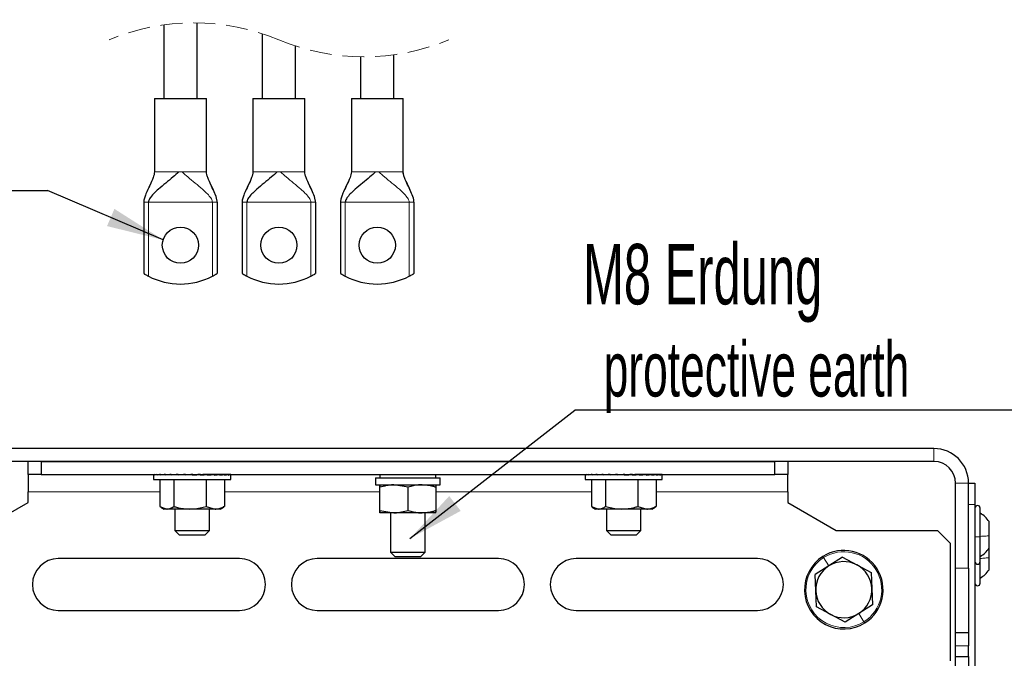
# Model space of a CAD drawing. Header units: millimetres. Extents: x 5 to 418, y 2 to 292.
# Tile 3 of 29: x 67 to 124, y 52 to 89. Entities that reach past the tile are written whole.
import ezdxf

# ---------------------------------------------------------------- set-up
doc = ezdxf.new("R2010")
doc.units = ezdxf.units.MM
doc.linetypes.add('HIDDEN', pattern=[1.905, 1.27, -0.635])
doc.layers.add('SLD-0', color=7, linetype='Continuous')
doc.styles.add('SLDTEXTSTYLE0', font='TXT', dxfattribs={"width": 0.605})
doc.dimstyles.new('SLDDIMSTYLE2', dxfattribs={"dimtxt": 0.18, "dimasz": 3.302, "dimexe": 0, "dimexo": 0.0625, "dimgap": 0, "dimtad": 0, "dimtih": 1, "dimtoh": 1, "dimdec": 0, "dimrnd": 1e-09, "dimzin": 0, "dimdsep": 46, "dimtxsty": 'Standard', "dimsah": 1, "dimcen": 0.09, "dimadec": 0, "dimazin": 0, "dimtfac": 3.302, "dimtdec": 0, "dimtofl": 0, "dimtmove": 0, "dimatfit": 3, "dimfxl": 1, "dimfrac": 2, "dimtolj": 1, "dimtzin": 0, "dimarcsym": 0})

# ---------------------------------------------------------------- blocks, each defined once
blk = doc.blocks.new('SW_NOTE_0_2')
at = {"layer": 'SLD-0', "color": 0}
blk.add_line((-15.88, 0), (0, 0), dxfattribs=at)
at = {"layer": 'SLD-0', "color": 0, "attachment_point": 1, "style": 'SLDTEXTSTYLE0'}
for s, insert, char_height in [('Für M8', (-16.324, 9.729), 3.5), ('for M8', (-15.133, 4.064), 3.175)]:
    blk.add_mtext(s, dxfattribs=dict(at, insert=insert, char_height=char_height))
blk = doc.blocks.new('SW_NOTE_0_6')
at = {"layer": 'SLD-0', "color": 0}
blk.add_line((30.219, 0), (0, 0), dxfattribs=at)
at = {"layer": 'SLD-0', "color": 0, "attachment_point": 1, "style": 'SLDTEXTSTYLE0'}
for s, insert, char_height in [('M8 Erdung', (0.49, 9.628), 3.5), ('protective earth', (1.681, 3.963), 3.175)]:
    blk.add_mtext(s, dxfattribs=dict(at, insert=insert, char_height=char_height))

msp = doc.modelspace()

# ---------------------------------------------------------------- linework, layer by layer
at = {"color": 7, "linetype": 'Continuous', "lineweight": 25}
for p, q in [((76.906, 84.0509), (76.906, 88.429)), ((74.981, 88.3109), (74.981, 84.0509)), ((80.681, 87.803), (80.681, 84.0509)), ((82.606, 84.0509), (82.606, 87.0901)), ((86.381, 86.4641), (86.381, 84.0509)), ((88.306, 84.0509), (88.306, 86.5822)), ((74.4435, 84.0509), (74.4435, 79.8009)), ((74.4435, 84.0509), (77.4435, 84.0509)), ((77.4435, 79.8009), (77.4435, 84.0509)), ((80.1435, 84.0509), (80.1435, 79.8009)), ((80.1435, 84.0509), (83.1435, 84.0509)), ((83.1435, 79.8009), (83.1435, 84.0509)), ((85.8435, 84.0509), (85.8435, 79.8009)), ((85.8435, 84.0509), (88.8435, 84.0509)), ((88.8435, 79.8009), (88.8435, 84.0509)), ((73.8185, 78.0509), (73.8185, 73.9121)), ((78.0685, 78.0509), (78.0685, 73.9121)), ((79.5185, 78.0509), (79.5185, 73.9121)), ((83.7685, 78.0509), (83.7685, 73.9121)), ((85.2185, 78.0509), (85.2185, 73.9121)), ((89.4685, 78.0509), (89.4685, 73.9121)), ((119.5935, 63.7719), (58.6435, 63.7719)), ((119.5935, 63.0219), (58.6435, 63.0219)), ((67.1185, 62.2719), (67.1185, 63.0219)), ((67.8685, 63.0219), (67.8685, 62.2719)), ((67.8685, 63.0219), (110.3685, 63.0219)), ((110.3685, 62.2719), (110.3685, 63.0219)), ((111.1185, 63.0219), (111.1185, 62.2719)), ((67.8685, 62.2719), (67.1185, 62.2719)), ((67.1185, 62.2719), (67.1185, 61.2719)), ((67.8685, 62.2719), (110.3685, 62.2719)), ((74.381, 62.2663), (74.381, 61.9694)), ((74.3815, 62.2694), (74.3815, 62.2394)), ((74.3815, 62.2694), (74.4323, 62.2691)), ((74.4156, 62.2694), (74.4156, 62.2692)), ((74.4156, 62.2694), (74.433, 62.2693)), ((74.4333, 62.2694), (74.4333, 62.2394)), ((74.4333, 62.2694), (74.5639, 62.2685)), ((74.5343, 62.2694), (74.5343, 62.2687)), ((74.5343, 62.2694), (74.5677, 62.2692)), ((74.5692, 62.2694), (74.5692, 62.2394)), ((74.5692, 62.2694), (74.7714, 62.2679)), ((74.7332, 62.2694), (74.7332, 62.2682)), ((74.7332, 62.2694), (74.7806, 62.269)), ((74.7838, 62.2694), (74.7838, 62.2394)), ((74.7838, 62.2694), (75.0463, 62.2673)), ((75.0045, 62.2694), (75.0045, 62.2676)), ((75.0045, 62.2694), (75.047, 62.269)), ((75.047, 62.2694), (75.047, 62.2673)), ((75.047, 62.2694), (76.4963, 62.2694)), ((75.0689, 62.2694), (75.0689, 62.2394)), ((75.0689, 62.2694), (75.3769, 62.2664)), ((75.4135, 62.2694), (75.4135, 62.2394)), ((75.4135, 62.2694), (75.7479, 62.2652)), ((75.6185, 62.2719), (75.6185, 62.2694)), ((75.8045, 62.2694), (75.8045, 62.2394)), ((75.8045, 62.2694), (76.0468, 62.2649)), ((76.0468, 62.2649), (76.0468, 62.2568)), ((76.2267, 62.2694), (76.2267, 62.2394)), ((76.2267, 62.2694), (76.3433, 62.2649)), ((76.3433, 62.2649), (76.3433, 62.2474)), ((76.4963, 62.2694), (78.19, 62.2694)), ((76.664, 62.2694), (76.664, 62.2394)), ((77.0996, 62.2694), (76.9564, 62.2649)), ((77.0996, 62.2694), (77.0996, 62.2394)), ((77.5166, 62.2694), (77.2493, 62.2649)), ((77.5166, 62.2694), (77.5166, 62.2394)), ((77.8992, 62.2694), (77.518, 62.2649)), ((77.6185, 62.2694), (77.6185, 62.2719)), ((77.8992, 62.2694), (77.8992, 62.2394)), ((78.2325, 62.2694), (77.8992, 62.2663)), ((78.19, 62.269), (78.19, 62.2694)), ((78.2325, 62.2694), (78.2325, 62.2394)), ((78.5038, 62.2694), (78.2325, 62.2672)), ((78.4532, 62.2694), (78.2325, 62.2676)), ((78.5038, 62.2694), (78.5038, 62.2394)), ((78.7027, 62.2694), (78.5038, 62.268)), ((78.6678, 62.2694), (78.5038, 62.2682)), ((78.7027, 62.2694), (78.7027, 62.2394)), ((78.8214, 62.2694), (78.7027, 62.2686)), ((78.8037, 62.2694), (78.7027, 62.2687)), ((78.8214, 62.2694), (78.8214, 62.2394)), ((78.8555, 62.2694), (78.8214, 62.2692)), ((78.856, 61.9694), (78.856, 62.2663)), ((87.4935, 62.2719), (87.4935, 62.0719)), ((90.7435, 62.0719), (90.7435, 62.2719)), ((99.381, 62.2645), (99.381, 61.9694)), ((99.3821, 62.2694), (99.3821, 62.2394)), ((99.3821, 62.2694), (99.4378, 62.269)), ((99.4112, 62.2694), (99.4112, 62.2692)), ((99.4112, 62.2694), (99.4384, 62.2692)), ((99.439, 62.2694), (99.439, 62.2394)), ((99.439, 62.2694), (99.5741, 62.2685)), ((99.525, 62.2694), (99.525, 62.2688)), ((99.525, 62.2694), (99.5774, 62.269)), ((99.5797, 62.2694), (99.5797, 62.2394)), ((99.5797, 62.2694), (99.7858, 62.2679)), ((99.7193, 62.2694), (99.7193, 62.2684)), ((99.7193, 62.2694), (99.7937, 62.2688)), ((99.7987, 62.2694), (99.7987, 62.2394)), ((99.7987, 62.2694), (100.0644, 62.2672)), ((99.9866, 62.2694), (99.9866, 62.2679)), ((99.9866, 62.2694), (100.047, 62.2688)), ((100.047, 62.2694), (100.047, 62.2674)), ((100.047, 62.2694), (103.19, 62.2694)), ((100.0877, 62.2694), (100.0877, 62.2394)), ((100.0877, 62.2694), (100.3978, 62.2664)), ((100.4354, 62.2694), (100.4354, 62.2394)), ((100.4354, 62.2694), (100.7706, 62.2652)), ((100.6185, 62.2719), (100.6185, 62.2694)), ((100.8287, 62.2694), (100.8287, 62.2394)), ((100.8287, 62.2694), (101.0638, 62.2649)), ((101.0638, 62.2649), (101.0638, 62.2562)), ((101.2523, 62.2694), (101.2523, 62.2394)), ((101.2523, 62.2694), (101.3613, 62.2649)), ((101.3613, 62.2649), (101.3613, 62.2469)), ((101.6899, 62.2694), (101.6899, 62.2394)), ((102.1249, 62.2694), (101.9741, 62.2649)), ((102.1249, 62.2694), (102.1249, 62.2394)), ((102.5403, 62.2694), (102.2659, 62.2649)), ((102.5403, 62.2694), (102.5403, 62.2394)), ((102.9203, 62.2694), (102.5403, 62.265)), ((102.6185, 62.2694), (102.6185, 62.2719)), ((102.9203, 62.2694), (102.9203, 62.2394)), ((103.2504, 62.2694), (102.9203, 62.2664)), ((103.19, 62.2688), (103.19, 62.2694)), ((103.2504, 62.2694), (103.2504, 62.2394)), ((103.5176, 62.2694), (103.2504, 62.2673)), ((103.4383, 62.2694), (103.2504, 62.2679)), ((103.5176, 62.2694), (103.5176, 62.2394)), ((103.712, 62.2694), (103.5176, 62.268)), ((103.6573, 62.2694), (103.5176, 62.2684)), ((103.712, 62.2694), (103.712, 62.2394)), ((103.8258, 62.2694), (103.712, 62.2686)), ((103.7979, 62.2694), (103.712, 62.2688)), ((103.8258, 62.2694), (103.8258, 62.2394)), ((103.8549, 62.2694), (103.8258, 62.2692)), ((103.856, 61.9694), (103.856, 62.2645)), ((111.1185, 62.2719), (110.3685, 62.2719)), ((111.1185, 61.2719), (111.1185, 62.2719)), ((74.381, 61.9694), (76.4445, 61.9694)), ((74.7478, 61.9694), (74.7478, 60.4145)), ((75.5568, 61.9694), (75.5568, 60.4145)), ((76.4445, 61.9694), (78.856, 61.9694)), ((77.4275, 61.9694), (77.4275, 60.4145)), ((78.4892, 61.9694), (78.4892, 60.4145)), ((87.2435, 62.0719), (87.2435, 61.6719)), ((87.2435, 62.0719), (90.9935, 62.0719)), ((87.2435, 61.6719), (90.9935, 61.6719)), ((87.4887, 61.5268), (87.4935, 61.6719)), ((89.1281, 61.5268), (88.3132, 61.6719)), ((90.9935, 61.6719), (90.9935, 62.0719)), ((99.381, 61.9694), (103.856, 61.9694)), ((99.7462, 61.9694), (99.7462, 60.4145)), ((100.5748, 61.9694), (100.5748, 60.4145)), ((102.4471, 61.9694), (102.4471, 60.4145)), ((103.4908, 61.9694), (103.4908, 60.4145)), ((120.8435, 56.8469), (120.8435, 61.7719)), ((121.5935, 61.7719), (121.9685, 61.7719)), ((121.5935, 56.8469), (121.5935, 61.7719)), ((121.9685, 61.7719), (121.9685, 60.5219)), ((67.1185, 60.6469), (67.1185, 61.2719)), ((87.4887, 60.192), (87.4887, 61.5268)), ((87.4983, 60.192), (87.4983, 61.5268)), ((89.1281, 60.192), (89.1281, 61.5268)), ((90.7483, 60.192), (90.7483, 61.5268)), ((111.1185, 61.2719), (111.1185, 60.6469)), ((64.3039, 59.0219), (67.1185, 60.6469)), ((111.1185, 60.6469), (113.9331, 59.0219)), ((121.9685, 60.5219), (121.9685, 21.7719)), ((74.7478, 60.4145), (75.1523, 60.2694)), ((74.8089, 60.376), (74.9935, 60.2694)), ((75.1523, 60.2694), (74.9935, 60.2694)), ((76.4922, 60.2694), (75.1523, 60.2694)), ((75.6185, 60.2694), (75.6185, 59.0219)), ((77.9584, 60.2694), (76.4922, 60.2694)), ((77.4275, 60.4145), (77.9584, 60.2694)), ((77.6185, 59.0219), (77.6185, 60.2694)), ((78.2435, 60.2694), (77.9584, 60.2694)), ((78.2435, 60.2694), (78.4281, 60.376)), ((78.4892, 60.4145), (78.4202, 60.3898)), ((87.4983, 60.192), (87.4935, 60.0469)), ((88.3132, 60.0469), (87.4935, 60.0469)), ((87.4983, 60.192), (88.3132, 60.0469)), ((88.1185, 60.0469), (88.1185, 57.7719)), ((89.9382, 60.0469), (88.3132, 60.0469)), ((90.7435, 60.0469), (89.9382, 60.0469)), ((90.1185, 57.7719), (90.1185, 60.0469)), ((99.7462, 60.4145), (100.1605, 60.2694)), ((99.7997, 60.3813), (99.9935, 60.2694)), ((100.1605, 60.2694), (99.9935, 60.2694)), ((101.5109, 60.2694), (100.1605, 60.2694)), ((100.6185, 60.2694), (100.6185, 59.0219)), ((102.9689, 60.2694), (101.5109, 60.2694)), ((102.4471, 60.4145), (102.9689, 60.2694)), ((102.6185, 59.0219), (102.6185, 60.2694)), ((103.2435, 60.2694), (102.9689, 60.2694)), ((103.2435, 60.2694), (103.4373, 60.3813)), ((103.4908, 60.4145), (103.4303, 60.3934)), ((122.2685, 58.666), (122.2685, 60.3219)), ((122.7935, 58.7193), (122.7935, 59.5419)), ((75.6185, 59.0219), (75.8685, 58.7719)), ((75.6185, 59.0219), (77.6185, 59.0219)), ((75.8685, 58.7719), (77.3685, 58.7719)), ((77.3685, 58.7719), (77.6185, 59.0219)), ((100.6185, 59.0219), (100.8685, 58.7719)), ((100.6185, 59.0219), (102.6185, 59.0219)), ((100.8685, 58.7719), (102.3685, 58.7719)), ((102.3685, 58.7719), (102.6185, 59.0219)), ((113.9331, 59.0219), (119.806, 59.0219)), ((120.556, 58.2719), (119.806, 59.0219)), ((120.556, 51.4719), (120.556, 58.2719)), ((122.2685, 57.2219), (122.2685, 58.666)), ((122.7935, 58.0019), (122.7935, 58.7193)), ((88.1185, 57.7719), (88.3685, 57.5219)), ((88.1185, 57.7719), (90.1185, 57.7719)), ((89.8685, 57.5219), (90.1185, 57.7719)), ((122.7935, 57.4516), (122.7935, 58.0044)), ((79.3685, 57.3969), (68.8685, 57.3969)), ((94.3685, 57.3969), (83.8685, 57.3969)), ((88.3685, 57.5219), (89.8685, 57.5219)), ((109.3685, 57.3969), (98.8685, 57.3969)), ((114.2955, 57.4719), (113.5019, 56.9715)), ((114.2955, 57.4719), (115.1256, 57.0347)), ((122.2685, 55.9719), (122.2685, 57.2219)), ((122.7935, 56.7519), (122.7935, 57.4516)), ((113.5019, 56.9715), (112.7082, 56.4712)), ((112.7447, 55.5337), (112.7082, 56.4712)), ((115.1256, 57.0347), (115.9558, 56.5976)), ((115.9558, 56.5976), (115.9923, 55.6601)), ((120.8435, 53.0969), (120.8435, 56.8469)), ((121.5935, 56.8469), (121.5935, 53.0969)), ((112.7812, 54.5962), (112.7447, 55.5337)), ((115.9923, 55.6601), (116.0288, 54.7226)), ((68.8685, 54.3969), (79.3685, 54.3969)), ((83.8685, 54.3969), (94.3685, 54.3969)), ((98.8685, 54.3969), (109.3685, 54.3969)), ((113.6114, 54.1591), (112.7812, 54.5962)), ((115.2351, 54.2223), (114.4415, 53.7219)), ((116.0288, 54.7226), (115.2351, 54.2223)), ((114.4415, 53.7219), (113.6114, 54.1591)), ((121.5935, 53.0969), (120.8435, 53.0969)), ((120.8435, 52.3469), (120.8435, 53.0969)), ((121.5935, 53.0969), (121.5935, 52.3469)), ((120.8435, 51.7219), (120.8435, 52.3469)), ((121.5935, 51.7219), (121.5935, 52.3469)), ((120.8435, 51.7219), (121.5935, 51.7219)), ((120.8435, 50.9969), (120.8435, 51.7219)), ((121.5935, 51.7219), (121.5935, 50.9719))]:
    msp.add_line(p, q, dxfattribs=at)
at = {"color": 7, "linetype": 'Continuous', "lineweight": 18}
for p, q in [((74.4435, 79.8009), (75.8493, 79.8009)), ((75.8493, 79.8009), (76.0377, 79.8009)), ((76.0377, 79.8009), (77.4435, 79.8009)), ((80.1435, 79.8009), (81.5493, 79.8009)), ((81.5493, 79.8009), (81.7377, 79.8009)), ((81.7377, 79.8009), (83.1435, 79.8009)), ((85.8435, 79.8009), (87.2493, 79.8009)), ((87.2493, 79.8009), (87.4377, 79.8009)), ((87.4377, 79.8009), (88.8435, 79.8009)), ((73.8185, 78.0509), (74.0935, 78.0509)), ((74.0935, 78.0509), (74.0935, 73.7545)), ((74.0935, 78.0509), (77.7935, 78.0509)), ((77.7935, 78.0509), (77.7935, 73.7545)), ((77.7935, 78.0509), (78.0685, 78.0509)), ((79.5185, 78.0509), (79.7935, 78.0509)), ((79.7935, 78.0509), (79.7935, 73.7545)), ((79.7935, 78.0509), (83.4935, 78.0509)), ((83.4935, 78.0509), (83.4935, 73.7545)), ((83.4935, 78.0509), (83.7685, 78.0509)), ((85.2185, 78.0509), (85.4935, 78.0509)), ((85.4935, 78.0509), (85.4935, 73.7545)), ((85.4935, 78.0509), (89.1935, 78.0509)), ((89.1935, 78.0509), (89.1935, 73.7545)), ((89.1935, 78.0509), (89.4685, 78.0509)), ((119.5935, 63.7719), (119.5935, 63.0219)), ((120.8435, 61.7719), (121.5935, 61.7719)), ((67.1185, 61.2719), (74.7478, 61.2719)), ((78.4892, 61.2719), (87.4887, 61.2719)), ((90.7483, 61.2719), (99.7462, 61.2719)), ((103.4908, 61.2719), (111.1185, 61.2719)), ((121.5935, 60.5219), (121.9685, 60.5219)), ((113.5019, 56.9715), (113.1976, 57.4541)), ((120.8435, 56.8469), (121.5935, 56.8469)), ((115.2351, 54.2223), (115.5394, 53.7398)), ((121.5935, 52.3469), (120.8435, 52.3469))]:
    msp.add_line(p, q, dxfattribs=at)
at = {"color": 7, "linetype": 'Continuous', "lineweight": 25}
for centre in [(75.9435, 75.5509), (81.6435, 75.5509), (87.3435, 75.5509)]:
    msp.add_circle(centre, 1.05, dxfattribs=at)
at = {"color": 7, "linetype": 'HIDDEN', "lineweight": 18}
for centre, start, end in [((76.7247, 75.6415), 67.38014, 112.61986), ((86.5622, 99.2515), 247.38014, 292.61986)]:
    msp.add_arc(centre, 12.7887, start, end, dxfattribs=at)
at = {"color": 7, "linetype": 'Continuous', "lineweight": 25}
for centre, radius, start, end in [((75.9435, 77.3008), 3.9999, 242.45094, 297.54906), ((81.6435, 77.3008), 3.9999, 242.45094, 297.54906), ((87.3435, 77.3008), 3.9999, 242.45094, 297.54906), ((119.5935, 61.7719), 2, 360, 90), ((119.5935, 61.7719), 1.25, 360, 90), ((122.1185, 60.3219), 0.15, 0, 180), ((114.3685, 55.5969), 2.275, 302.22991, 122.22991), ((68.8685, 55.8969), 1.5, 90, 270), ((79.3685, 55.8969), 1.5, 270, 90), ((83.8685, 55.8969), 1.5, 90, 270), ((94.3685, 55.8969), 1.5, 270, 90), ((98.8685, 55.8969), 1.5, 90, 270), ((109.3685, 55.8969), 1.5, 270, 90), ((114.3685, 55.5969), 2.275, 122.22991, 302.22991), ((114.3685, 55.5969), 1.625, 62.22991, 122.22991), ((122.1185, 57.2219), 0.15, 180, 360), ((114.3685, 55.5969), 1.625, 122.22991, 182.22991), ((114.3685, 55.5969), 1.625, 2.22991, 62.22991), ((122.1185, 55.9719), 0.15, 180, 360), ((114.3685, 55.5969), 1.625, 182.22991, 242.22991), ((114.3685, 55.5969), 1.625, 302.22991, 2.22991), ((114.3685, 55.5969), 1.625, 242.22991, 302.22991)]:
    msp.add_arc(centre, radius, start, end, dxfattribs=at)
at = {"color": 7, "linetype": 'Continuous', "lineweight": 18}
for start, end in [(302.22991, 122.22991), (122.22991, 302.22991)]:
    msp.add_arc((114.3685, 55.5969), 2.1954, start, end, dxfattribs=at)
at = {"color": 7, "linetype": 'Continuous', "lineweight": 25}
for centre, major_axis, ratio, start_param, end_param in [((76.6185, 62.2544), (2.2375, -0.012), 0.0681863, 3.1216091, 3.1419569), ((76.6185, 62.2544), (2.2375, 0.0182), 0.067911, 2.9243435, 3.120693), ((76.6185, 62.2544), (2.2375, 0.0476), 0.0650034, 2.727163, 2.9235125), ((76.6185, 62.2544), (2.2375, 0.0751), 0.0595838, 2.5301953, 2.7265448), ((76.6185, 62.2544), (2.2375, 0.0997), 0.0518737, 2.3335343, 2.5298838), ((76.6185, 62.2544), (2.2375, 0.1205), 0.0421828, 2.137226, 2.3335756), ((76.6185, 62.2544), (2.2375, 0.1365), 0.0308924, 1.9412624, 2.137612), ((76.6185, 62.2544), (2.2375, 0.1474), 0.0184384, 1.7455836, 1.9419331), ((76.6185, 62.2544), (2.2375, 0.1526), 0.005293, 1.5500875, 1.7464371), ((76.6185, 62.2544), (1.5715, 0.1067), 0.0080503, 4.7321901, 4.9285396), ((76.6185, 62.2544), (2.2375, 0.152), 0.0080503, 4.7321901, 4.9285396), ((76.6185, 62.2544), (2.2375, 0.1456), 0.0210924, 4.9277141, 5.1240636), ((76.6185, 62.2544), (1.5715, 0.1022), 0.0210924, 5.0221361, 5.1240636), ((76.6185, 62.2544), (2.2375, 0.1336), 0.0333432, 5.1234448, 5.3197943), ((76.6185, 62.2544), (2.2375, 0.1165), 0.0443362, 5.3194765, 5.515826), ((76.6185, 62.2544), (2.2375, 0.0949), 0.0536459, 5.515859, 5.7122085), ((76.6185, 62.2544), (2.2375, 0.0696), 0.060904, 5.7125891, 5.9089386), ((76.6185, 62.2544), (2.2375, 0.0416), 0.065818, 5.90961, 6.1059595), ((76.6185, 62.2544), (2.2375, 0.012), 0.0681863, 6.1068194, 6.3031689), ((101.6185, 62.2544), (2.2375, -0.0102), 0.0682439, 3.1099711, 3.1419031), ((101.6185, 62.2544), (2.2375, 0.0199), 0.0678119, 2.9127066, 3.1090561), ((101.6185, 62.2544), (2.2375, 0.0493), 0.0647517, 2.7155353, 2.9118849), ((101.6185, 62.2544), (2.2375, 0.0767), 0.0591899, 2.5185835, 2.7149331), ((101.6185, 62.2544), (2.2375, 0.1011), 0.0513535, 2.3219426, 2.5182921), ((101.6185, 62.2544), (2.2375, 0.1215), 0.041557, 2.1256555, 2.322005), ((101.6185, 62.2544), (2.2375, 0.1373), 0.0301855, 1.9297108, 2.1260603), ((101.6185, 62.2544), (2.2375, 0.1478), 0.0176772, 1.7340459, 1.9303954), ((101.6185, 62.2544), (2.2375, 0.1527), 0.0045064, 1.5385568, 1.7349063), ((101.6185, 62.2544), (1.5715, 0.1066), 0.008833, 4.7437219, 4.9400715), ((101.6185, 62.2544), (2.2375, 0.1518), 0.008833, 4.7437219, 4.9400715), ((101.6185, 62.2544), (2.2375, 0.145), 0.0218419, 4.9392549, 5.1356044), ((101.6185, 62.2544), (1.5715, 0.1019), 0.0218419, 5.0390378, 5.1356044), ((101.6185, 62.2544), (2.2375, 0.1327), 0.034031, 5.1350011, 5.3313506), ((101.6185, 62.2544), (2.2375, 0.1154), 0.0449361, 5.3310526, 5.5274021), ((101.6185, 62.2544), (2.2375, 0.0935), 0.0541343, 5.5274562, 5.7238058), ((101.6185, 62.2544), (2.2375, 0.068), 0.0612614, 5.7242055, 5.9205551), ((101.6185, 62.2544), (2.2375, 0.0399), 0.0660298, 5.9212408, 6.1175903), ((101.6185, 62.2544), (2.2375, 0.0102), 0.0682439, 6.1184574, 6.3148069)]:
    msp.add_ellipse(centre, major_axis=major_axis, ratio=ratio, start_param=start_param, end_param=end_param, dxfattribs=at)
for points, knots in [([(74.4481, 79.8009), (74.4246, 79.689), (74.3676, 79.4181), (74.1523, 79.0056), (73.9692, 78.6116), (73.8622, 78.3171), (73.8301, 78.176), (73.8201, 78.1026), (73.819, 78.0678), (73.8185, 78.0509)], [0, 0, 0, 0, 0.1828433, 0.4425309, 0.7410058, 0.881372, 0.9440846, 0.9729525, 1, 1, 1, 1]), ([(75.8493, 79.8009), (75.7391, 79.6999), (75.4942, 79.4754), (75.0862, 79.1517), (74.6441, 78.7778), (74.3165, 78.4766), (74.1549, 78.2399), (74.1053, 78.1442), (74.0972, 78.08), (74.0935, 78.0509)], [0, 0, 0, 0, 0.17874918, 0.39725065, 0.62209228, 0.87311176, 0.92309158, 0.9651597, 1, 1, 1, 1]), ([(78.0685, 78.0509), (78.0679, 78.0678), (78.0655, 78.1416), (78.0197, 78.3458), (77.8977, 78.6535), (77.7103, 79.0464), (77.5541, 79.3756), (77.459, 79.6365), (77.445, 79.7503), (77.4388, 79.8009)], [0, 0, 0, 0, 0.02703528, 0.1184947, 0.33322058, 0.55705641, 0.81665063, 0.91838914, 1, 1, 1, 1]), ([(80.1481, 79.8009), (80.1246, 79.689), (80.0676, 79.4181), (79.8523, 79.0056), (79.6692, 78.6116), (79.5622, 78.3171), (79.5301, 78.176), (79.5201, 78.1026), (79.519, 78.0678), (79.5185, 78.0509)], [0, 0, 0, 0, 0.1828433, 0.44253082, 0.74100575, 0.88137206, 0.9440846, 0.97295248, 1, 1, 1, 1]), ([(81.5493, 79.8009), (81.4391, 79.6999), (81.1942, 79.4754), (80.7862, 79.1517), (80.3441, 78.7778), (80.0165, 78.4766), (79.8549, 78.2399), (79.8053, 78.1442), (79.7972, 78.08), (79.7935, 78.0509)], [0, 0, 0, 0, 0.1787493, 0.3972508, 0.6220924, 0.8731116, 0.9230916, 0.9651597, 1, 1, 1, 1]), ([(83.7685, 78.0509), (83.7679, 78.0678), (83.7655, 78.1416), (83.7197, 78.3458), (83.5977, 78.6535), (83.4103, 79.0464), (83.2541, 79.3756), (83.159, 79.6365), (83.145, 79.7503), (83.1388, 79.8009)], [0, 0, 0, 0, 0.0270353, 0.1184947, 0.3332204, 0.5570563, 0.8166506, 0.9183891, 1, 1, 1, 1]), ([(85.8481, 79.8009), (85.8246, 79.689), (85.7676, 79.4181), (85.5523, 79.0056), (85.3692, 78.6116), (85.2622, 78.3171), (85.2301, 78.176), (85.2201, 78.1026), (85.219, 78.0678), (85.2185, 78.0509)], [0, 0, 0, 0, 0.1828433, 0.4425309, 0.7410058, 0.881372, 0.9440846, 0.9729525, 1, 1, 1, 1]), ([(87.2493, 79.8009), (87.1391, 79.6999), (86.8942, 79.4754), (86.4862, 79.1517), (86.0441, 78.7778), (85.7165, 78.4766), (85.5549, 78.2399), (85.5053, 78.1442), (85.4972, 78.08), (85.4935, 78.0509)], [0, 0, 0, 0, 0.1787493, 0.3972508, 0.6220923, 0.8731117, 0.9230917, 0.9651597, 1, 1, 1, 1]), ([(89.4685, 78.0509), (89.4679, 78.0678), (89.4655, 78.1416), (89.4197, 78.3458), (89.2977, 78.6535), (89.1103, 79.0464), (88.9541, 79.3756), (88.859, 79.6365), (88.845, 79.7503), (88.8388, 79.8009)], [0, 0, 0, 0, 0.0270353, 0.1184947, 0.3332205, 0.5570563, 0.8166506, 0.9183891, 1, 1, 1, 1]), ([(73.8185, 73.9121), (73.8204, 73.9108), (73.8282, 73.9059), (73.8447, 73.8958), (73.8713, 73.8794), (73.9214, 73.8495), (73.9962, 73.8062), (74.0598, 73.7723), (74.0935, 73.7545)], [0, 0, 0, 0, 0.02166961, 0.08729152, 0.18272408, 0.31754098, 0.63939384, 1, 1, 1, 1]), ([(77.7935, 73.7545), (77.8271, 73.7723), (77.8908, 73.8062), (77.9656, 73.8495), (78.0157, 73.8794), (78.0423, 73.8958), (78.0587, 73.9059), (78.0666, 73.9108), (78.0685, 73.9121)], [0, 0, 0, 0, 0.3606062, 0.6824591, 0.8172584, 0.9127085, 0.9783279, 1, 1, 1, 1]), ([(79.5185, 73.9121), (79.5204, 73.9108), (79.5282, 73.9059), (79.5447, 73.8958), (79.5713, 73.8794), (79.6214, 73.8495), (79.6962, 73.8062), (79.7598, 73.7723), (79.7935, 73.7545)], [0, 0, 0, 0, 0.02166961, 0.08729153, 0.18272659, 0.3175435, 0.63939382, 1, 1, 1, 1]), ([(83.4935, 73.7545), (83.5271, 73.7723), (83.5908, 73.8062), (83.6656, 73.8495), (83.7157, 73.8794), (83.7423, 73.8958), (83.7587, 73.9059), (83.7666, 73.9108), (83.7685, 73.9121)], [0, 0, 0, 0, 0.3606088, 0.6824591, 0.8172584, 0.9127097, 0.9783291, 1, 1, 1, 1]), ([(85.2185, 73.9121), (85.2204, 73.9108), (85.2282, 73.9059), (85.2447, 73.8958), (85.2713, 73.8794), (85.3214, 73.8495), (85.3962, 73.8062), (85.4598, 73.7723), (85.4935, 73.7545)], [0, 0, 0, 0, 0.0216677, 0.0872903, 0.1827247, 0.3175416, 0.6393919, 1, 1, 1, 1]), ([(89.1935, 73.7545), (89.2271, 73.7723), (89.2908, 73.8062), (89.3656, 73.8495), (89.4157, 73.8794), (89.4423, 73.8958), (89.4587, 73.9059), (89.4666, 73.9108), (89.4685, 73.9121)], [0, 0, 0, 0, 0.3606077, 0.6824585, 0.8172577, 0.9127096, 0.9783287, 1, 1, 1, 1]), ([(87.4935, 61.6719), (87.4936, 61.6718), (87.4952, 61.6697), (87.4968, 61.5956), (87.4983, 61.5268)], [0, 0, 0, 0, 0.0702148, 1, 1, 1, 1]), ([(88.3132, 61.6719), (88.2939, 61.6718), (88.0187, 61.6697), (87.749, 61.5956), (87.4983, 61.5268)], [0, 0, 0, 0, 0.0702148, 1, 1, 1, 1]), ([(89.9382, 61.6719), (89.8712, 61.6701), (89.597, 61.6628), (89.3299, 61.5853), (89.1281, 61.5268)], [0, 0, 0, 0, 0.2443658, 1, 1, 1, 1]), ([(90.7483, 61.5268), (90.6884, 61.5461), (90.4245, 61.6316), (90.1502, 61.6543), (89.9382, 61.6719)], [0, 0, 0, 0, 0.2269026, 1, 1, 1, 1]), ([(90.7483, 61.5268), (90.7475, 61.5673), (90.7459, 61.6492), (90.7443, 61.6643), (90.7435, 61.6719)], [0, 0, 0, 0, 0.495458, 1, 1, 1, 1]), ([(75.1523, 60.2694), (75.1619, 60.2695), (75.2985, 60.2716), (75.4323, 60.3457), (75.5568, 60.4145)], [0, 0, 0, 0, 0.0702148, 1, 1, 1, 1]), ([(75.5568, 60.4145), (75.6253, 60.3953), (75.9299, 60.3099), (76.2466, 60.2871), (76.4922, 60.2694)], [0, 0, 0, 0, 0.2247011, 1, 1, 1, 1]), ([(76.4922, 60.2694), (76.569, 60.2712), (76.8855, 60.2784), (77.1939, 60.3559), (77.4275, 60.4145)], [0, 0, 0, 0, 0.24263002, 1, 1, 1, 1]), ([(77.9584, 60.2694), (77.9709, 60.2695), (78.1502, 60.2716), (78.3259, 60.3457), (78.4892, 60.4145)], [0, 0, 0, 0, 0.0702148, 1, 1, 1, 1]), ([(87.4935, 60.0469), (87.4934, 60.047), (87.4918, 60.0491), (87.4902, 60.1232), (87.4887, 60.192)], [0, 0, 0, 0, 0.0702148, 1, 1, 1, 1]), ([(88.3132, 60.0469), (88.3325, 60.047), (88.6077, 60.0491), (88.8773, 60.1232), (89.1281, 60.192)], [0, 0, 0, 0, 0.07021477, 1, 1, 1, 1]), ([(89.1281, 60.192), (89.3299, 60.1335), (89.597, 60.056), (89.8712, 60.0487), (89.9382, 60.0469)], [0, 0, 0, 0, 0.75563417, 1, 1, 1, 1]), ([(89.9382, 60.0469), (90.1502, 60.0645), (90.4245, 60.0872), (90.6884, 60.1727), (90.7483, 60.192)], [0, 0, 0, 0, 0.7730974, 1, 1, 1, 1]), ([(90.7435, 60.0469), (90.7436, 60.0471), (90.7444, 60.0484), (90.7461, 60.0801), (90.7475, 60.1545), (90.7483, 60.192)], [0, 0, 0, 0, 0.0700769, 0.5307777, 1, 1, 1, 1]), ([(100.1605, 60.2694), (100.1703, 60.2696), (100.2447, 60.2709), (100.3849, 60.3026), (100.5111, 60.377), (100.5748, 60.4145)], [0, 0, 0, 0, 0.07007691, 0.53077766, 1, 1, 1, 1]), ([(100.5748, 60.4145), (100.6903, 60.3839), (100.9223, 60.3223), (101.2369, 60.2763), (101.4342, 60.2713), (101.5109, 60.2694)], [0, 0, 0, 0, 0.3770595, 0.7576013, 1, 1, 1, 1]), ([(101.5109, 60.2694), (101.6329, 60.2742), (101.8786, 60.2837), (102.1907, 60.3443), (102.3785, 60.3958), (102.4471, 60.4145)], [0, 0, 0, 0, 0.38497881, 0.77560027, 1, 1, 1, 1]), ([(102.9689, 60.2694), (102.9813, 60.2695), (103.1575, 60.2716), (103.3302, 60.3457), (103.4908, 60.4145)], [0, 0, 0, 0, 0.0702148, 1, 1, 1, 1]), ([(122.7935, 59.5419), (122.7201, 59.6373), (122.5732, 59.8281), (122.3701, 59.9573), (122.2685, 60.0219)], [0, 0, 0, 0, 0.5, 1, 1, 1, 1]), ([(122.7935, 59.5419), (122.7201, 59.6373), (122.5732, 59.8281), (122.3701, 59.9573), (122.2685, 60.0219)], [0, 0, 0, 0, 0.4999999, 1, 1, 1, 1]), ([(122.2685, 57.5219), (122.3701, 57.5865), (122.5732, 57.7157), (122.7201, 57.9065), (122.7935, 58.0019)], [0, 0, 0, 0, 0.5, 1, 1, 1, 1]), ([(122.2685, 57.5219), (122.3701, 57.5865), (122.5732, 57.7157), (122.7201, 57.9065), (122.7935, 58.0019)], [0, 0, 0, 0, 0.5000001, 1, 1, 1, 1]), ([(122.2685, 56.2719), (122.3701, 56.3365), (122.5732, 56.4657), (122.7201, 56.6565), (122.7935, 56.7519)], [0, 0, 0, 0, 0.5, 1, 1, 1, 1]), ([(122.2685, 56.2719), (122.3701, 56.3365), (122.5732, 56.4657), (122.7201, 56.6565), (122.7935, 56.7519)], [0, 0, 0, 0, 0.5000001, 1, 1, 1, 1])]:
    msp.add_open_spline(points, degree=3, knots=knots, dxfattribs=at)
at = {"color": 7, "linetype": 'Continuous', "lineweight": 18}
for points, knots in [([(74.4435, 79.8009), (74.4287, 79.6984), (74.3959, 79.4713), (74.2443, 79.1386), (74.0623, 78.7585), (73.9127, 78.4417), (73.8311, 78.1927), (73.8225, 78.0954), (73.8185, 78.0509)], [0, 0, 0, 0, 0.1654941, 0.366646, 0.5818147, 0.8435777, 0.928582, 1, 1, 1, 1]), ([(76.0377, 79.8009), (76.1479, 79.6999), (76.3928, 79.4754), (76.8008, 79.1517), (77.2429, 78.7778), (77.5705, 78.4766), (77.7321, 78.2399), (77.7817, 78.1442), (77.7898, 78.08), (77.7935, 78.0509)], [0, 0, 0, 0, 0.17874918, 0.39725065, 0.62209228, 0.87311176, 0.92309158, 0.9651597, 1, 1, 1, 1]), ([(77.4435, 79.8009), (77.4583, 79.6984), (77.4911, 79.4713), (77.6427, 79.1386), (77.8247, 78.7585), (77.9743, 78.4417), (78.0559, 78.1927), (78.0645, 78.0954), (78.0685, 78.0509)], [0, 0, 0, 0, 0.1654941, 0.366646, 0.5818147, 0.8435778, 0.9285819, 1, 1, 1, 1]), ([(80.1435, 79.8009), (80.1287, 79.6984), (80.0959, 79.4713), (79.9443, 79.1386), (79.7623, 78.7585), (79.6127, 78.4417), (79.5311, 78.1927), (79.5225, 78.0954), (79.5185, 78.0509)], [0, 0, 0, 0, 0.1654941, 0.366646, 0.5818145, 0.8435778, 0.9285819, 1, 1, 1, 1]), ([(81.7377, 79.8009), (81.8479, 79.6999), (82.0928, 79.4754), (82.5008, 79.1517), (82.9429, 78.7778), (83.2705, 78.4766), (83.4321, 78.2399), (83.4817, 78.1442), (83.4898, 78.08), (83.4935, 78.0509)], [0, 0, 0, 0, 0.1787493, 0.3972509, 0.6220924, 0.8731117, 0.9230917, 0.9651597, 1, 1, 1, 1]), ([(83.1435, 79.8009), (83.1583, 79.6984), (83.1911, 79.4713), (83.3427, 79.1386), (83.5247, 78.7585), (83.6743, 78.4417), (83.7559, 78.1927), (83.7645, 78.0954), (83.7685, 78.0509)], [0, 0, 0, 0, 0.1654942, 0.36664605, 0.58181456, 0.84357776, 0.92858197, 1, 1, 1, 1]), ([(85.8435, 79.8009), (85.8287, 79.6984), (85.7959, 79.4713), (85.6443, 79.1386), (85.4623, 78.7585), (85.3127, 78.4417), (85.2311, 78.1927), (85.2225, 78.0954), (85.2185, 78.0509)], [0, 0, 0, 0, 0.1654942, 0.366646, 0.5818145, 0.8435777, 0.928582, 1, 1, 1, 1]), ([(87.4377, 79.8009), (87.5479, 79.6999), (87.7928, 79.4754), (88.2008, 79.1517), (88.6429, 78.7778), (88.9705, 78.4766), (89.1321, 78.2399), (89.1817, 78.1442), (89.1898, 78.08), (89.1935, 78.0509)], [0, 0, 0, 0, 0.1787493, 0.3972508, 0.6220923, 0.8731117, 0.9230916, 0.9651597, 1, 1, 1, 1]), ([(88.8435, 79.8009), (88.8583, 79.6984), (88.8911, 79.4713), (89.0427, 79.1386), (89.2247, 78.7585), (89.3743, 78.4417), (89.4559, 78.1927), (89.4645, 78.0954), (89.4685, 78.0509)], [0, 0, 0, 0, 0.1654942, 0.366646, 0.5818146, 0.8435777, 0.928582, 1, 1, 1, 1]), ([(113.1976, 57.4541), (113.1897, 57.4666), (113.1739, 57.4917), (113.1601, 57.5136), (113.1539, 57.5233), (113.1555, 57.5209), (113.1556, 57.5207)], [0, 0, 0, 0, 0.32259699, 0.64519398, 0.96779096, 1, 1, 1, 1]), ([(115.5394, 53.7398), (115.5473, 53.7272), (115.5631, 53.7021), (115.5769, 53.6802), (115.583, 53.6705), (115.5815, 53.6729), (115.5814, 53.6731)], [0, 0, 0, 0, 0.32259699, 0.64519398, 0.96779096, 1, 1, 1, 1])]:
    msp.add_open_spline(points, degree=3, knots=knots, dxfattribs=at)
for points in [[(122.2685, 58.666), (122.2662, 58.6647), (122.2617, 58.662), (122.227, 58.6586), (122.1775, 58.6563), (122.1185, 58.6555), (122.0595, 58.6563), (122.0099, 58.6586), (121.9753, 58.662), (121.9707, 58.6647), (121.9685, 58.666)], [(122.2685, 58.6865), (122.3701, 58.6909), (122.5732, 58.6998), (122.7201, 58.7128), (122.7935, 58.7193)], [(122.2685, 57.4077), (122.3701, 57.4136), (122.5732, 57.4254), (122.7201, 57.4428), (122.7935, 57.4516)]]:
    msp.add_open_spline(points, degree=3, dxfattribs=at)

# ---------------------------------------------------------------- block references
at = {"layer": 'SLD-0', "color": 7}
for name, p in [('SW_NOTE_0_2', (68.2405, 78.7212)), ('SW_NOTE_0_6', (98.7797, 65.9961))]:
    msp.add_blockref(name, p, dxfattribs=at)

# ---------------------------------------------------------------- leaders
for points in [[(74.9394, 75.8579), (68.2405, 78.7212)], [(89.24, 58.5599), (98.7797, 65.9961)]]:
    msp.add_leader(points, dimstyle='SLDDIMSTYLE2', dxfattribs=at)

doc.saveas('drawing.dxf')
